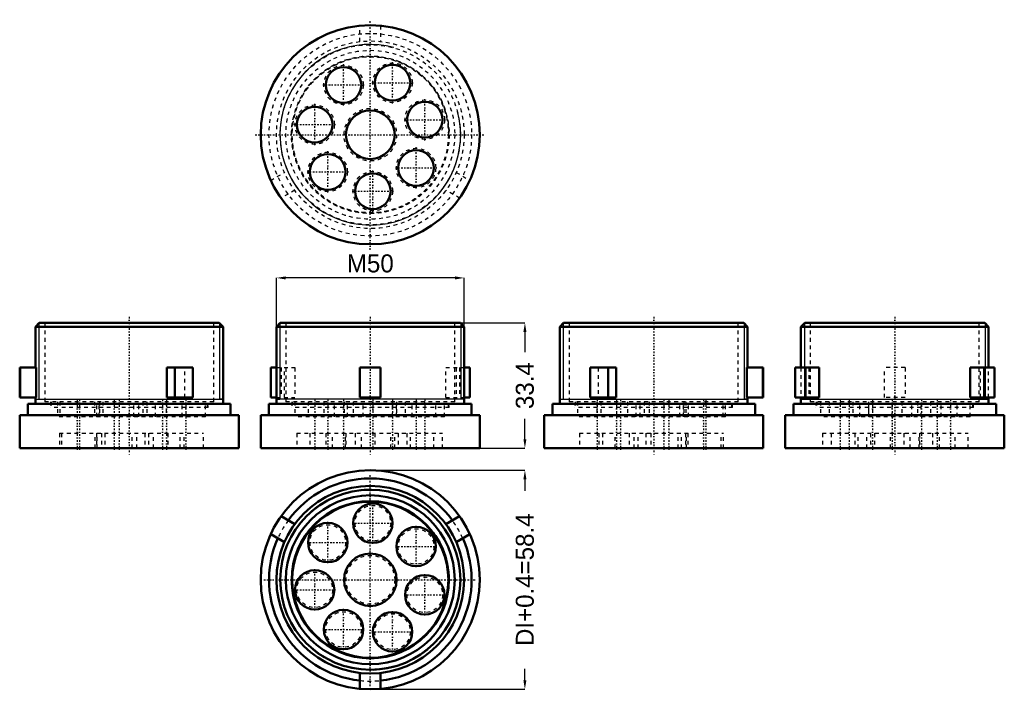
# Model space of a CAD drawing. Header units: millimetres. Extents: x 0 to 262, y 0 to 178.
import ezdxf

# ---------------------------------------------------------------- set-up
doc = ezdxf.new("R2010")
doc.units = ezdxf.units.MM
doc.linetypes.add('Center', pattern=[1.5, 0.45, -0.5, 0.05, -0.5])
doc.linetypes.add('Dashed', pattern=[2, 1, -1])
for name, color, linetype, lineweight in [('AM_0', 7, 'Continuous', 50), ('AM_5', 3, 'Continuous', 25), ('AM_7', 7, 'Center', 25), ('AM_9', 6, 'Dashed', 25)]:
    doc.layers.add(name, color=color, linetype=linetype, lineweight=lineweight)
doc.dimstyles.new('ISO-25', dxfattribs={"dimtxt": 2.5, "dimasz": 2.5, "dimexe": 1.25, "dimexo": 0.625, "dimtad": 1, "dimtxsty": 'Standard', "dimcen": 2.5, "dimadec": 0, "dimazin": 0, "dimtfac": 1, "dimtmove": 0, "dimatfit": 3, "dimfxl": 1, "dimarcsym": 0})

# ---------------------------------------------------------------- blocks, each defined once
blk = doc.blocks.new('1_CEPR5008_0__0_in_CEPR5008_0__1300')
at = {"layer": 'AM_0'}
for p, q in [((73.29575233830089, 44.00571546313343), (69.63945627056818, 46.11667898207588)), ((117.2405486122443, 46.11667898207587), (113.5842525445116, 44.00571546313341)), ((66.88945627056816, 41.35353926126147), (70.54575233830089, 39.24257574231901)), ((116.3342525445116, 39.242575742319), (119.9905486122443, 41.35353926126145)), ((90.69000244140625, 4.351711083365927), (90.69000244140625, 0.1297840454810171)), ((96.19000244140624, 0.1297840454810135), (96.19000244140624, 4.351711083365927))]:
    blk.add_line(p, q, dxfattribs=at)
for centre, radius in [((93.44000244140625, 29.20000076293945), 29.20000000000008), ((93.44000244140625, 29.20000076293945), 25.00000000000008), ((93.44000244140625, 29.20000076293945), 24.00000000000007), ((93.44000244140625, 29.20000076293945), 22.50000000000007), ((93.44000244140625, 29.20000076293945), 20.95000000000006), ((93.44000244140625, 29.20000076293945), 20.85307956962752), ((93.44000244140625, 29.20000076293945), 20.80000000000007), ((94.1150801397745, 44.25186972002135), 5.250000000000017), ((82.09280733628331, 39.11239967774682), 5.250000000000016), ((105.6289977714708, 38.05679938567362), 5.250000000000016), ((93.44000244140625, 29.20000076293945), 7.000000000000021), ((78.6153366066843, 26.50857513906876), 5.250000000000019), ((107.9635110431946, 25.18974056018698), 5.250000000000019), ((86.3013150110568, 15.93148046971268), 5.250000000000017), ((99.36295414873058, 15.34600740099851), 5.25000000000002)]:
    blk.add_circle(centre, radius, dxfattribs=at)
for centre, radius, start, end in [((93.44000244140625, 29.20000076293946), 27, 35.84581833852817, 144.1541816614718), ((93.44000244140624, 29.20000076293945), 26.99999999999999, 155.8458183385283, 264.1541816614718), ((93.44000244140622, 29.20000076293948), 27.00000000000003, 275.8458183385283, 24.15418166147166)]:
    blk.add_arc(centre, radius, start, end, dxfattribs=at)
at = {"layer": 'AM_5'}
blk.add_arc((93.44000244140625, 29.20000076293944), 24.08000000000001, 75, 14.99999999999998, dxfattribs=at)
at = {"layer": 'AM_7'}
for p, q in [((93.44000244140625, 0.8500007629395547), (93.44000244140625, 57.55000076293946)), ((94.1150801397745, 38.73936972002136), (94.1150801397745, 49.76436972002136)), ((82.09280733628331, 33.59989967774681), (82.09280733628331, 44.62489967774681)), ((88.6025801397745, 44.25186972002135), (99.6275801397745, 44.25186972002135)), ((105.6289977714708, 32.54429938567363), (105.6289977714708, 43.56929938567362)), ((76.58030733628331, 39.11239967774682), (87.60530733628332, 39.11239967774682)), ((100.1164977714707, 38.05679938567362), (111.1414977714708, 38.05679938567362)), ((78.6153366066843, 20.99607513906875), (78.6153366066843, 32.02107513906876)), ((65.09000244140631, 29.20000076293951), (121.7900024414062, 29.20000076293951)), ((107.9635110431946, 19.67724056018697), (107.9635110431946, 30.70224056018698)), ((73.10283660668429, 26.50857513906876), (84.1278366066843, 26.50857513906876)), ((102.4510110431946, 25.18974056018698), (113.4760110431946, 25.18974056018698)), ((86.3013150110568, 10.41898046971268), (86.3013150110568, 21.44398046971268)), ((99.36295414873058, 9.833507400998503), (99.36295414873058, 20.85850740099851)), ((80.7888150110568, 15.93148046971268), (91.8138150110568, 15.93148046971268)), ((93.85045414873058, 15.34600740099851), (104.8754541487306, 15.34600740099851))]:
    blk.add_line(p, q, dxfattribs=at)
at = {"layer": 'AM_9'}
for centre, radius in [((93.44000244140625, 29.20000076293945), 21.00307956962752), ((94.1150801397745, 44.25186972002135), 4.750000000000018), ((82.09280733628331, 39.11239967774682), 4.750000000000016), ((105.6289977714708, 38.05679938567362), 4.750000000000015), ((93.44000244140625, 29.20000076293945), 6.500000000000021), ((78.6153366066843, 26.50857513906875), 4.750000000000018), ((107.9635110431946, 25.18974056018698), 4.750000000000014), ((86.3013150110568, 15.93148046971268), 4.750000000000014), ((99.36295414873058, 15.34600740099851), 4.750000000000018)]:
    blk.add_circle(centre, radius, dxfattribs=at)
for centre, radius, start, end in [((93.44000244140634, 29.20000076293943), 27.00000000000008, 144.1541816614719, 155.8458183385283), ((93.44000244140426, 29.20000076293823), 27.00000000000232, 24.15418166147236, 35.84581833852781), ((93.44000244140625, 29.20000076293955), 27.0000000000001, 264.1541816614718, 275.8458183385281)]:
    blk.add_arc(centre, radius, start, end, dxfattribs=at)
blk = doc.blocks.new('2_CEPR5008_0__0_in_CEPR5008_0__1300')
at = {"layer": 'AM_0'}
for p, q in [((5.200000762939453, 97.64000186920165), (4.200000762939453, 96.64000186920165)), ((53.20000076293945, 97.64000186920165), (5.200000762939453, 97.64000186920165)), ((54.20000076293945, 96.64000186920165), (53.20000076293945, 97.64000186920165)), ((54.20000076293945, 96.64000186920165), (4.200000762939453, 96.64000186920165)), ((4.200000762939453, 96.64000186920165), (4.200000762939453, 85.74000186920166)), ((54.20000076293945, 76.04000186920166), (54.20000076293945, 96.64000186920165)), ((7.629394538e-07, 85.74000186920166), (7.629394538e-07, 77.74000186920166)), ((7.629394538e-07, 85.74000186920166), (4.351711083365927, 85.74000186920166)), ((0.1297840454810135, 85.74000186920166), (0.1297840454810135, 77.74000186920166)), ((4.351711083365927, 77.74000186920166), (4.351711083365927, 85.74000186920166)), ((39.242575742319, 85.74000186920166), (46.11667898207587, 85.74000186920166)), ((39.242575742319, 85.74000186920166), (39.242575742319, 77.74000186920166)), ((41.35353926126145, 85.74000186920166), (41.35353926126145, 77.74000186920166)), ((46.11667898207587, 85.74000186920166), (46.11667898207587, 77.74000186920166)), ((7.629394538e-07, 77.74000186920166), (4.351711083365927, 77.74000186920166)), ((4.200000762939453, 77.74000186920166), (4.200000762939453, 76.04000186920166)), ((39.242575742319, 77.74000186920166), (46.11667898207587, 77.74000186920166)), ((56.20000076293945, 76.04000186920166), (2.200000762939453, 76.04000186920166)), ((2.200000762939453, 76.04000186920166), (2.200000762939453, 73.04000186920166)), ((56.20000076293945, 73.04000186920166), (56.20000076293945, 76.04000186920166)), ((58.40000076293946, 73.04000186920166), (7.629394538e-07, 73.04000186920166)), ((7.629394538e-07, 73.04000186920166), (7.629394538e-07, 64.24000186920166)), ((58.40000076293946, 64.24000186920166), (58.40000076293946, 73.04000186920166)), ((58.40000076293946, 64.24000186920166), (7.629394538e-07, 64.24000186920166))]:
    blk.add_line(p, q, dxfattribs=at)
at = {"layer": 'AM_5'}
for p, q in [((5.120000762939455, 97.56000186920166), (5.120000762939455, 77.31000186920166)), ((53.28000076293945, 97.56000186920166), (53.28000076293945, 77.31000186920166)), ((4.200000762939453, 77.31000186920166), (5.120000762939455, 77.31000186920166)), ((4.200000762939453, 77.31000186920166), (54.20000076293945, 77.31000186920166)), ((54.20000076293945, 77.31000186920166), (53.28000076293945, 77.31000186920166))]:
    blk.add_line(p, q, dxfattribs=at)
at = {"layer": 'AM_7'}
for p, q in [((29.20000076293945, 99.31000186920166), (29.20000076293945, 62.57000186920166)), ((15.34600740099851, 77.26000186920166), (15.34600740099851, 63.62000186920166)), ((15.93148046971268, 77.26000186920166), (15.93148046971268, 63.62000186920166)), ((25.18974056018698, 77.26000186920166), (25.18974056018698, 63.62000186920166)), ((26.50857513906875, 77.26000186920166), (26.50857513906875, 63.62000186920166)), ((38.05679938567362, 77.26000186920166), (38.05679938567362, 63.62000186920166)), ((39.11239967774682, 77.26000186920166), (39.11239967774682, 63.62000186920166)), ((44.25186972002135, 77.26000186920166), (44.25186972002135, 63.62000186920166))]:
    blk.add_line(p, q, dxfattribs=at)
at = {"layer": 'AM_9'}
for p, q in [((6.700000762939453, 97.64000186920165), (6.700000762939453, 76.64000186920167)), ((51.70000076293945, 76.64000186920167), (51.70000076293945, 97.64000186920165)), ((44.00571546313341, 77.74000186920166), (44.00571546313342, 85.74000186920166)), ((51.70000076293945, 76.64000186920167), (6.700000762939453, 76.64000186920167)), ((8.250000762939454, 76.64000186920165), (8.196921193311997, 75.12000186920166)), ((8.400000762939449, 76.64000186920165), (8.346921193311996, 75.12000186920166)), ((10.0960074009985, 76.64000186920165), (10.0960074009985, 72.64000186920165)), ((10.68148046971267, 76.64000186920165), (10.68148046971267, 72.64000186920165)), ((19.93974056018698, 76.64000186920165), (19.93974056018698, 72.64000186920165)), ((20.59600740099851, 72.64000186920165), (20.59600740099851, 76.64000186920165)), ((21.18148046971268, 72.64000186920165), (21.18148046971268, 76.64000186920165)), ((21.25857513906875, 76.64000186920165), (21.25857513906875, 72.64000186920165)), ((22.20000076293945, 76.64000186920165), (22.20000076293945, 72.64000186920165)), ((30.43974056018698, 72.64000186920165), (30.43974056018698, 76.64000186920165)), ((31.75857513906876, 72.64000186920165), (31.75857513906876, 76.64000186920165)), ((32.80679938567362, 76.64000186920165), (32.80679938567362, 72.64000186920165)), ((33.86239967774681, 76.64000186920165), (33.86239967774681, 72.64000186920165)), ((36.20000076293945, 72.64000186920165), (36.20000076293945, 76.64000186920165)), ((39.00186972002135, 76.64000186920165), (39.00186972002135, 72.64000186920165)), ((43.30679938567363, 72.64000186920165), (43.30679938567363, 76.64000186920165)), ((44.36239967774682, 72.64000186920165), (44.36239967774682, 76.64000186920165)), ((49.50186972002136, 72.64000186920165), (49.50186972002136, 76.64000186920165)), ((50.05308033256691, 75.12000186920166), (50.00000076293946, 76.64000186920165)), ((50.20308033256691, 75.12000186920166), (50.15000076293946, 76.64000186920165)), ((50.20308033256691, 75.12000186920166), (8.196921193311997, 75.12000186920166)), ((49.50186972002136, 72.64000186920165), (10.0960074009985, 72.64000186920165)), ((10.59600740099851, 68.24000186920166), (49.00186972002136, 68.24000186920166)), ((10.59600740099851, 68.24000186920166), (10.59600740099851, 64.24000186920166)), ((11.18148046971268, 68.24000186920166), (11.18148046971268, 64.24000186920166)), ((20.09600740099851, 64.24000186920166), (20.09600740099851, 68.24000186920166)), ((20.43974056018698, 68.24000186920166), (20.43974056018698, 64.24000186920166)), ((20.68148046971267, 64.24000186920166), (20.68148046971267, 68.24000186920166)), ((21.75857513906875, 68.24000186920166), (21.75857513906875, 64.24000186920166)), ((22.70000076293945, 68.24000186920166), (22.70000076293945, 64.24000186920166)), ((29.93974056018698, 64.24000186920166), (29.93974056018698, 68.24000186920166)), ((31.25857513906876, 64.24000186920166), (31.25857513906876, 68.24000186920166)), ((33.30679938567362, 68.24000186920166), (33.30679938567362, 64.24000186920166)), ((34.36239967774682, 68.24000186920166), (34.36239967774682, 64.24000186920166)), ((35.70000076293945, 64.24000186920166), (35.70000076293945, 68.24000186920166)), ((39.50186972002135, 68.24000186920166), (39.50186972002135, 64.24000186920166)), ((42.80679938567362, 64.24000186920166), (42.80679938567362, 68.24000186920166)), ((43.86239967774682, 64.24000186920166), (43.86239967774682, 68.24000186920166)), ((49.00186972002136, 64.24000186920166), (49.00186972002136, 68.24000186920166))]:
    blk.add_line(p, q, dxfattribs=at)
blk = doc.blocks.new('3_CEPR5008_0__0_in_CEPR5008_0__1300')
at = {"layer": 'AM_0'}
for p, q in [((69.44000244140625, 97.64000186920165), (68.44000244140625, 96.64000186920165)), ((117.4400024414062, 97.64000186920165), (69.44000244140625, 97.64000186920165)), ((118.4400024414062, 96.64000186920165), (117.4400024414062, 97.64000186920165)), ((68.44000244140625, 96.64000186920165), (68.44000244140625, 76.04000186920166)), ((118.4400024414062, 96.64000186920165), (68.44000244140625, 96.64000186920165)), ((118.4400024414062, 76.04000186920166), (118.4400024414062, 96.64000186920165)), ((66.88945627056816, 85.74000186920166), (68.44000244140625, 85.74000186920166)), ((66.88945627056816, 85.74000186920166), (66.88945627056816, 77.74000186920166)), ((90.69000244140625, 85.74000186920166), (96.19000244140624, 85.74000186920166)), ((90.69000244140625, 85.74000186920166), (90.69000244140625, 77.74000186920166)), ((96.19000244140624, 85.74000186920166), (96.19000244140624, 77.74000186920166)), ((118.4400024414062, 85.74000186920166), (119.9905486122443, 85.74000186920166)), ((119.9905486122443, 85.74000186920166), (119.9905486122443, 77.74000186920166)), ((66.88945627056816, 77.74000186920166), (68.44000244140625, 77.74000186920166)), ((90.69000244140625, 77.74000186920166), (96.19000244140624, 77.74000186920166)), ((118.4400024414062, 77.74000186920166), (119.9905486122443, 77.74000186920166)), ((66.44000244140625, 76.04000186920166), (66.44000244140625, 73.04000186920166)), ((120.4400024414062, 76.04000186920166), (66.44000244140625, 76.04000186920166)), ((120.4400024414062, 73.04000186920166), (120.4400024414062, 76.04000186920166)), ((64.24000244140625, 73.04000186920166), (64.24000244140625, 64.24000186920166)), ((122.6400024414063, 73.04000186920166), (64.24000244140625, 73.04000186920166)), ((122.6400024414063, 64.24000186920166), (122.6400024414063, 73.04000186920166)), ((122.6400024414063, 64.24000186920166), (64.24000244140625, 64.24000186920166))]:
    blk.add_line(p, q, dxfattribs=at)
at = {"layer": 'AM_5'}
for p, q in [((69.36000244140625, 97.56000186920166), (69.36000244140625, 77.31000186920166)), ((117.5200024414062, 97.56000186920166), (117.5200024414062, 77.31000186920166)), ((118.4400024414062, 77.31000186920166), (68.44000244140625, 77.31000186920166)), ((68.44000244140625, 77.31000186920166), (69.36000244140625, 77.31000186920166)), ((118.4400024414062, 77.31000186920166), (117.5200024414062, 77.31000186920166))]:
    blk.add_line(p, q, dxfattribs=at)
at = {"layer": 'AM_7'}
for p, q in [((93.44000244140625, 99.31000186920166), (93.44000244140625, 62.57000186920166)), ((78.6153366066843, 77.26000186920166), (78.6153366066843, 63.62000186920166)), ((82.09280733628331, 77.26000186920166), (82.09280733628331, 63.62000186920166)), ((86.3013150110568, 77.26000186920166), (86.3013150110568, 63.62000186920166)), ((94.1150801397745, 77.26000186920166), (94.1150801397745, 63.62000186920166)), ((99.36295414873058, 77.26000186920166), (99.36295414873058, 63.62000186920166)), ((105.6289977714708, 77.26000186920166), (105.6289977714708, 63.62000186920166)), ((107.9635110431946, 77.26000186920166), (107.9635110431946, 63.62000186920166))]:
    blk.add_line(p, q, dxfattribs=at)
at = {"layer": 'AM_9'}
for p, q in [((70.94000244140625, 97.64000186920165), (70.94000244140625, 76.64000186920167)), ((115.9400024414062, 76.64000186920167), (115.9400024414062, 97.64000186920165)), ((68.44000244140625, 85.74000186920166), (73.29575233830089, 85.74000186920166)), ((69.63945627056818, 85.74000186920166), (69.63945627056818, 77.74000186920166)), ((70.54575233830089, 77.74000186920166), (70.54575233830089, 85.74000186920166)), ((73.29575233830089, 85.74000186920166), (73.29575233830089, 77.74000186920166)), ((113.5842525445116, 85.74000186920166), (118.4400024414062, 85.74000186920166)), ((113.5842525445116, 77.74000186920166), (113.5842525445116, 85.74000186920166)), ((116.3342525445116, 85.74000186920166), (116.3342525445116, 77.74000186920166)), ((117.2405486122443, 85.74000186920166), (117.2405486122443, 77.74000186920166)), ((68.44000244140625, 77.74000186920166), (73.29575233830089, 77.74000186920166)), ((115.9400024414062, 76.64000186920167), (70.94000244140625, 76.64000186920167)), ((72.49000244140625, 76.64000186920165), (72.43692287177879, 75.12000186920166)), ((72.64000244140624, 76.64000186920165), (72.5869228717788, 75.12000186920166)), ((73.3653366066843, 76.64000186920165), (73.3653366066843, 72.64000186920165)), ((76.84280733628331, 76.64000186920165), (76.84280733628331, 72.64000186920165)), ((81.0513150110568, 76.64000186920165), (81.0513150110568, 72.64000186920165)), ((83.86533660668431, 72.64000186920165), (83.86533660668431, 76.64000186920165)), ((86.44000244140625, 76.64000186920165), (86.44000244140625, 72.64000186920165)), ((87.34280733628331, 72.64000186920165), (87.34280733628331, 76.64000186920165)), ((88.86508013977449, 76.64000186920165), (88.86508013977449, 72.64000186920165)), ((91.5513150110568, 72.64000186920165), (91.5513150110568, 76.64000186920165)), ((94.11295414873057, 76.64000186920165), (94.11295414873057, 72.64000186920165)), ((99.3650801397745, 72.64000186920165), (99.3650801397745, 76.64000186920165)), ((100.3789977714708, 76.64000186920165), (100.3789977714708, 72.64000186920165)), ((100.4400024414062, 72.64000186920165), (100.4400024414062, 76.64000186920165)), ((102.7135110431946, 76.64000186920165), (102.7135110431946, 72.64000186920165)), ((104.6129541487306, 72.64000186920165), (104.6129541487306, 76.64000186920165)), ((110.8789977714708, 72.64000186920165), (110.8789977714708, 76.64000186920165)), ((113.2135110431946, 72.64000186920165), (113.2135110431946, 76.64000186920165)), ((113.5842525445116, 77.74000186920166), (118.4400024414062, 77.74000186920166)), ((114.2930820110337, 75.12000186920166), (114.2400024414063, 76.64000186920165)), ((114.4430820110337, 75.12000186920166), (114.3900024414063, 76.64000186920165)), ((114.4430820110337, 75.12000186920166), (72.43692287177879, 75.12000186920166)), ((113.2135110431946, 72.64000186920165), (73.3653366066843, 72.64000186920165)), ((73.8653366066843, 68.24000186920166), (73.8653366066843, 64.24000186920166)), ((73.8653366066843, 68.24000186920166), (112.7135110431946, 68.24000186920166)), ((77.34280733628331, 68.24000186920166), (77.34280733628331, 64.24000186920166)), ((81.5513150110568, 68.24000186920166), (81.5513150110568, 64.24000186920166)), ((83.36533660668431, 64.24000186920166), (83.36533660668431, 68.24000186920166)), ((86.84280733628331, 64.24000186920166), (86.84280733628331, 68.24000186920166)), ((86.94000244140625, 68.24000186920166), (86.94000244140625, 64.24000186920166)), ((89.36508013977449, 68.24000186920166), (89.36508013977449, 64.24000186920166)), ((91.0513150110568, 64.24000186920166), (91.0513150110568, 68.24000186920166)), ((94.61295414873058, 68.24000186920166), (94.61295414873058, 64.24000186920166)), ((98.8650801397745, 64.24000186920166), (98.8650801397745, 68.24000186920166)), ((99.94000244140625, 64.24000186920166), (99.94000244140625, 68.24000186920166)), ((100.8789977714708, 68.24000186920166), (100.8789977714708, 64.24000186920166)), ((103.2135110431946, 68.24000186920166), (103.2135110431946, 64.24000186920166)), ((104.1129541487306, 64.24000186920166), (104.1129541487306, 68.24000186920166)), ((110.3789977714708, 64.24000186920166), (110.3789977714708, 68.24000186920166)), ((112.7135110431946, 64.24000186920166), (112.7135110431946, 68.24000186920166))]:
    blk.add_line(p, q, dxfattribs=at)
blk = doc.blocks.new('4_CEPR5008_0__0_in_CEPR5008_0__1300')
at = {"layer": 'AM_0'}
for p, q in [((144.960004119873, 97.64000186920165), (143.960004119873, 96.64000186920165)), ((192.960004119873, 97.64000186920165), (144.960004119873, 97.64000186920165)), ((193.960004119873, 96.64000186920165), (192.960004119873, 97.64000186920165)), ((143.960004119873, 96.64000186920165), (143.960004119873, 76.04000186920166)), ((193.960004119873, 96.64000186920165), (143.960004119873, 96.64000186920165)), ((193.960004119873, 85.74000186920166), (193.960004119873, 96.64000186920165)), ((152.0433259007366, 85.74000186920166), (158.9174291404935, 85.74000186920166)), ((152.0433259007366, 85.74000186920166), (152.0433259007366, 77.74000186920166)), ((156.806465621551, 85.74000186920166), (156.806465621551, 77.74000186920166)), ((158.9174291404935, 77.74000186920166), (158.9174291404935, 85.74000186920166)), ((193.8082937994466, 85.74000186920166), (198.160004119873, 85.74000186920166)), ((193.8082937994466, 85.74000186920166), (193.8082937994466, 77.74000186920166)), ((198.0302208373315, 85.74000186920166), (198.0302208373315, 77.74000186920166)), ((198.160004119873, 77.74000186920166), (198.160004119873, 85.74000186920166)), ((152.0433259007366, 77.74000186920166), (158.9174291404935, 77.74000186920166)), ((193.8082937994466, 77.74000186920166), (198.160004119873, 77.74000186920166)), ((193.960004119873, 76.04000186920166), (193.960004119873, 77.74000186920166)), ((141.960004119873, 76.04000186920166), (141.960004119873, 73.04000186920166)), ((195.960004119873, 76.04000186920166), (141.960004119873, 76.04000186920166)), ((195.960004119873, 73.04000186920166), (195.960004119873, 76.04000186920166)), ((139.7600041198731, 73.04000186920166), (139.7600041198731, 64.24000186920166)), ((198.160004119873, 73.04000186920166), (139.7600041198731, 73.04000186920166)), ((198.160004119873, 64.24000186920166), (198.160004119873, 73.04000186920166)), ((198.160004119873, 64.24000186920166), (139.7600041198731, 64.24000186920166))]:
    blk.add_line(p, q, dxfattribs=at)
at = {"layer": 'AM_5'}
for p, q in [((144.880004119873, 97.56000186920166), (144.880004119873, 77.31000186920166)), ((193.0400041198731, 97.56000186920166), (193.0400041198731, 77.31000186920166)), ((143.960004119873, 77.31000186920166), (144.880004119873, 77.31000186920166)), ((143.960004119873, 77.31000186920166), (193.960004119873, 77.31000186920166)), ((193.960004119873, 77.31000186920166), (193.0400041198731, 77.31000186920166))]:
    blk.add_line(p, q, dxfattribs=at)
at = {"layer": 'AM_7'}
for p, q in [((168.960004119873, 99.31000186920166), (168.960004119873, 62.57000186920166)), ((153.9081351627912, 77.26000186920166), (153.9081351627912, 63.62000186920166)), ((159.0476052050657, 77.26000186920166), (159.0476052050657, 63.62000186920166)), ((160.1032054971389, 77.26000186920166), (160.1032054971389, 63.62000186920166)), ((171.6514297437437, 77.26000186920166), (171.6514297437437, 63.62000186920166)), ((172.9702643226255, 77.26000186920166), (172.9702643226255, 63.62000186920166)), ((182.2285244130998, 77.26000186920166), (182.2285244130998, 63.62000186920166)), ((182.813997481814, 77.26000186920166), (182.813997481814, 63.62000186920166))]:
    blk.add_line(p, q, dxfattribs=at)
at = {"layer": 'AM_9'}
for p, q in [((146.460004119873, 97.64000186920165), (146.460004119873, 76.64000186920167)), ((191.460004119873, 76.64000186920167), (191.460004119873, 97.64000186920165)), ((154.1542894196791, 85.74000186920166), (154.1542894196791, 77.74000186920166)), ((191.460004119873, 76.64000186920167), (146.460004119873, 76.64000186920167)), ((148.0100041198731, 76.64000186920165), (147.9569245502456, 75.12000186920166)), ((148.160004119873, 76.64000186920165), (148.1069245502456, 75.12000186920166)), ((148.6581351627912, 76.64000186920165), (148.6581351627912, 72.64000186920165)), ((153.7976052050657, 76.64000186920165), (153.7976052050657, 72.64000186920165)), ((154.8532054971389, 76.64000186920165), (154.8532054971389, 72.64000186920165)), ((159.1581351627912, 72.64000186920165), (159.1581351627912, 76.64000186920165)), ((161.960004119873, 76.64000186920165), (161.960004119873, 72.64000186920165)), ((164.2976052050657, 72.64000186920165), (164.2976052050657, 76.64000186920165)), ((165.3532054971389, 72.64000186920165), (165.3532054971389, 76.64000186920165)), ((166.4014297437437, 76.64000186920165), (166.4014297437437, 72.64000186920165)), ((167.7202643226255, 76.64000186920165), (167.7202643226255, 72.64000186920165)), ((175.960004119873, 72.64000186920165), (175.960004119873, 76.64000186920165)), ((176.9014297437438, 72.64000186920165), (176.9014297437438, 76.64000186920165)), ((176.9785244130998, 76.64000186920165), (176.9785244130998, 72.64000186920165)), ((177.563997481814, 76.64000186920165), (177.563997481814, 72.64000186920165)), ((178.2202643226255, 72.64000186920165), (178.2202643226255, 76.64000186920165)), ((187.4785244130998, 72.64000186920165), (187.4785244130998, 76.64000186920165)), ((188.063997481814, 72.64000186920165), (188.063997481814, 76.64000186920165)), ((189.8130836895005, 75.12000186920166), (189.7600041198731, 76.64000186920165)), ((189.9630836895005, 75.12000186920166), (189.910004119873, 76.64000186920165)), ((189.9630836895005, 75.12000186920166), (147.9569245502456, 75.12000186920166)), ((188.063997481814, 72.64000186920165), (148.6581351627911, 72.64000186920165)), ((149.1581351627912, 68.24000186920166), (187.563997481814, 68.24000186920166)), ((149.1581351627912, 68.24000186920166), (149.1581351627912, 64.24000186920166)), ((154.2976052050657, 68.24000186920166), (154.2976052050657, 64.24000186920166)), ((155.3532054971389, 68.24000186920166), (155.3532054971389, 64.24000186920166)), ((158.6581351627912, 64.24000186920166), (158.6581351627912, 68.24000186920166)), ((162.460004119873, 68.24000186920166), (162.460004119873, 64.24000186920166)), ((163.7976052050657, 64.24000186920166), (163.7976052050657, 68.24000186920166)), ((164.8532054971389, 64.24000186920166), (164.8532054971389, 68.24000186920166)), ((166.9014297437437, 68.24000186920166), (166.9014297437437, 64.24000186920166)), ((168.2202643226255, 68.24000186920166), (168.2202643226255, 64.24000186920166)), ((175.460004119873, 64.24000186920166), (175.460004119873, 68.24000186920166)), ((176.4014297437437, 64.24000186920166), (176.4014297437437, 68.24000186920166)), ((177.4785244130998, 68.24000186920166), (177.4785244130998, 64.24000186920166)), ((177.7202643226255, 64.24000186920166), (177.7202643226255, 68.24000186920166)), ((178.063997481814, 68.24000186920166), (178.063997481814, 64.24000186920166)), ((186.9785244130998, 64.24000186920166), (186.9785244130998, 68.24000186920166)), ((187.563997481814, 64.24000186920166), (187.563997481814, 68.24000186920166))]:
    blk.add_line(p, q, dxfattribs=at)
blk = doc.blocks.new('5_CEPR5008_0__0_in_CEPR5008_0__1300')
at = {"layer": 'AM_0'}
for p, q in [((209.2000057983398, 97.64000186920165), (208.2000057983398, 96.64000186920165)), ((257.2000057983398, 97.64000186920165), (209.2000057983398, 97.64000186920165)), ((258.2000057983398, 96.64000186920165), (257.2000057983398, 97.64000186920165)), ((208.2000057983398, 96.64000186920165), (208.2000057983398, 85.74000186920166)), ((258.2000057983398, 96.64000186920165), (208.2000057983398, 96.64000186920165)), ((258.2000057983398, 85.74000186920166), (258.2000057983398, 96.64000186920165)), ((206.6494596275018, 85.74000186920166), (213.0557556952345, 85.74000186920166)), ((206.6494596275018, 85.74000186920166), (206.6494596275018, 77.74000186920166)), ((209.3994596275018, 85.74000186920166), (209.3994596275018, 77.74000186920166)), ((213.0557556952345, 77.74000186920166), (213.0557556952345, 85.74000186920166)), ((253.3442559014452, 85.74000186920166), (259.7505519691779, 85.74000186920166)), ((253.3442559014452, 85.74000186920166), (253.3442559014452, 77.74000186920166)), ((257.0005519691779, 85.74000186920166), (257.0005519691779, 77.74000186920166)), ((259.7505519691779, 85.74000186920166), (259.7505519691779, 77.74000186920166)), ((206.6494596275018, 77.74000186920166), (213.0557556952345, 77.74000186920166)), ((208.2000057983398, 77.74000186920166), (208.2000057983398, 76.04000186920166)), ((253.3442559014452, 77.74000186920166), (259.7505519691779, 77.74000186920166)), ((258.2000057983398, 76.04000186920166), (258.2000057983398, 77.74000186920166)), ((260.2000057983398, 76.04000186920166), (206.2000057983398, 76.04000186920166)), ((206.2000057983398, 76.04000186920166), (206.2000057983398, 73.04000186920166)), ((260.2000057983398, 73.04000186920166), (260.2000057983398, 76.04000186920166)), ((262.4000057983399, 73.04000186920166), (204.0000057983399, 73.04000186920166)), ((204.0000057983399, 73.04000186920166), (204.0000057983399, 64.24000186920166)), ((262.4000057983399, 64.24000186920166), (262.4000057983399, 73.04000186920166)), ((262.4000057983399, 64.24000186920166), (204.0000057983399, 64.24000186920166))]:
    blk.add_line(p, q, dxfattribs=at)
at = {"layer": 'AM_5'}
for p, q in [((209.1200057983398, 97.56000186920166), (209.1200057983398, 77.31000186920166)), ((257.2800057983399, 97.56000186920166), (257.2800057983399, 77.31000186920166)), ((208.2000057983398, 77.31000186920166), (209.1200057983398, 77.31000186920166)), ((208.2000057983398, 77.31000186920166), (258.2000057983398, 77.31000186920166)), ((258.2000057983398, 77.31000186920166), (257.2800057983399, 77.31000186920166))]:
    blk.add_line(p, q, dxfattribs=at)
at = {"layer": 'AM_7'}
for p, q in [((233.2000057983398, 99.31000186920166), (233.2000057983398, 62.57000186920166)), ((218.6764971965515, 77.26000186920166), (218.6764971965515, 63.62000186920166)), ((221.0110104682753, 77.26000186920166), (221.0110104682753, 63.62000186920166)), ((227.2770540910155, 77.26000186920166), (227.2770540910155, 63.62000186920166)), ((232.5249280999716, 77.26000186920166), (232.5249280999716, 63.62000186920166)), ((240.3386932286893, 77.26000186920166), (240.3386932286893, 63.62000186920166)), ((244.5472009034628, 77.26000186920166), (244.5472009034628, 63.62000186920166)), ((248.0246716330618, 77.26000186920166), (248.0246716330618, 63.62000186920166))]:
    blk.add_line(p, q, dxfattribs=at)
at = {"layer": 'AM_9'}
for p, q in [((210.7000057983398, 97.64000186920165), (210.7000057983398, 76.64000186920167)), ((255.7000057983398, 76.64000186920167), (255.7000057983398, 97.64000186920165)), ((208.2000057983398, 85.74000186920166), (208.2000057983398, 77.74000186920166)), ((210.3057556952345, 85.74000186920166), (210.3057556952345, 77.74000186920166)), ((235.9500057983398, 85.74000186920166), (230.4500057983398, 85.74000186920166)), ((230.4500057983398, 77.74000186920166), (230.4500057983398, 85.74000186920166)), ((235.9500057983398, 85.74000186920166), (235.9500057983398, 77.74000186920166)), ((256.0942559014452, 77.74000186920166), (256.0942559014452, 85.74000186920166)), ((258.2000057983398, 77.74000186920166), (258.2000057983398, 85.74000186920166)), ((255.7000057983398, 76.64000186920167), (210.7000057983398, 76.64000186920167)), ((212.2500057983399, 76.64000186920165), (212.1969262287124, 75.12000186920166)), ((212.4000057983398, 76.64000186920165), (212.3469262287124, 75.12000186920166)), ((213.4264971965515, 76.64000186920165), (213.4264971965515, 72.64000186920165)), ((215.7610104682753, 76.64000186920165), (215.7610104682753, 72.64000186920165)), ((222.0270540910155, 76.64000186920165), (222.0270540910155, 72.64000186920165)), ((223.9264971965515, 72.64000186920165), (223.9264971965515, 76.64000186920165)), ((226.2000057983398, 76.64000186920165), (226.2000057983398, 72.64000186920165)), ((226.2610104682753, 72.64000186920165), (226.2610104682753, 76.64000186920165)), ((227.2749280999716, 76.64000186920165), (227.2749280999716, 72.64000186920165)), ((235.9500057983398, 77.74000186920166), (230.4500057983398, 77.74000186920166)), ((232.5270540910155, 72.64000186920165), (232.5270540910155, 76.64000186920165)), ((235.0886932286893, 76.64000186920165), (235.0886932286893, 72.64000186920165)), ((237.7749280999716, 72.64000186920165), (237.7749280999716, 76.64000186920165)), ((239.2972009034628, 76.64000186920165), (239.2972009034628, 72.64000186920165)), ((240.2000057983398, 72.64000186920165), (240.2000057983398, 76.64000186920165)), ((242.7746716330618, 76.64000186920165), (242.7746716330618, 72.64000186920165)), ((245.5886932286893, 72.64000186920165), (245.5886932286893, 76.64000186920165)), ((249.7972009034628, 72.64000186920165), (249.7972009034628, 76.64000186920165)), ((253.2746716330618, 72.64000186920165), (253.2746716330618, 76.64000186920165)), ((254.0530853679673, 75.12000186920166), (254.0000057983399, 76.64000186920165)), ((254.2030853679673, 75.12000186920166), (254.1500057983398, 76.64000186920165)), ((254.2030853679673, 75.12000186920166), (212.1969262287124, 75.12000186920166)), ((253.2746716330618, 72.64000186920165), (213.4264971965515, 72.64000186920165)), ((213.9264971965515, 68.24000186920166), (213.9264971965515, 64.24000186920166)), ((213.9264971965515, 68.24000186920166), (252.7746716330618, 68.24000186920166)), ((216.2610104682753, 68.24000186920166), (216.2610104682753, 64.24000186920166)), ((222.5270540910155, 68.24000186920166), (222.5270540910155, 64.24000186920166)), ((223.4264971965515, 64.24000186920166), (223.4264971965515, 68.24000186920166)), ((225.7610104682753, 64.24000186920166), (225.7610104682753, 68.24000186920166)), ((226.7000057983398, 68.24000186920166), (226.7000057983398, 64.24000186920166)), ((227.7749280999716, 68.24000186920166), (227.7749280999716, 64.24000186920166)), ((232.0270540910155, 64.24000186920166), (232.0270540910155, 68.24000186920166)), ((235.5886932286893, 68.24000186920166), (235.5886932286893, 64.24000186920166)), ((237.2749280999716, 64.24000186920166), (237.2749280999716, 68.24000186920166)), ((239.7000057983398, 64.24000186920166), (239.7000057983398, 68.24000186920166)), ((239.7972009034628, 68.24000186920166), (239.7972009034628, 64.24000186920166)), ((243.2746716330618, 68.24000186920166), (243.2746716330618, 64.24000186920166)), ((245.0886932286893, 64.24000186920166), (245.0886932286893, 68.24000186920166)), ((249.2972009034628, 64.24000186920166), (249.2972009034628, 68.24000186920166)), ((252.7746716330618, 64.24000186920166), (252.7746716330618, 68.24000186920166))]:
    blk.add_line(p, q, dxfattribs=at)
blk = doc.blocks.new('6_CEPR5008_0__0_in_CEPR5008_0__1300')
at = {"layer": 'AM_0'}
for centre, radius in [((93.44000244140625, 147.8000031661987), 29.20000000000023), ((86.3013150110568, 161.0685234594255), 4.750000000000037), ((99.36295414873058, 161.6539965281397), 4.750000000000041), ((78.6153366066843, 150.4914287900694), 4.750000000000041), ((107.9635110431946, 151.8102633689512), 4.750000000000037), ((93.44000244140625, 147.8000031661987), 6.500000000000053), ((82.09280733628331, 137.8876042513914), 4.750000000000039), ((105.6289977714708, 138.9432045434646), 4.750000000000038), ((94.1150801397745, 132.7481342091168), 4.750000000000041)]:
    blk.add_circle(centre, radius, dxfattribs=at)
at = {"layer": 'AM_5'}
blk.add_arc((93.44000244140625, 147.8000031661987), 24.08000000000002, 75.00000000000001, 14.99999999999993, dxfattribs=at)
at = {"layer": 'AM_7'}
for p, q in [((93.44000244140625, 117.1400031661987), (93.44000244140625, 178.4600031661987)), ((86.3013150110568, 155.5560234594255), (86.3013150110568, 166.5810234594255)), ((99.36295414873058, 156.1414965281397), (99.36295414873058, 167.1664965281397)), ((80.78881501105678, 161.0685234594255), (91.81381501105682, 161.0685234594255)), ((93.85045414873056, 161.6539965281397), (104.8754541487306, 161.6539965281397)), ((78.6153366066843, 144.9789287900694), (78.6153366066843, 156.0039287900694)), ((107.9635110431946, 146.2977633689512), (107.9635110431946, 157.3227633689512)), ((73.10283660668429, 150.4914287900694), (84.12783660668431, 150.4914287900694)), ((102.4510110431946, 151.8102633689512), (113.4760110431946, 151.8102633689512)), ((62.78000244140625, 147.8000031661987), (124.1000024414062, 147.8000031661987)), ((105.6289977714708, 133.4307045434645), (105.6289977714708, 144.4557045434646)), ((82.09280733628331, 132.3751042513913), (82.09280733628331, 143.4001042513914)), ((76.58030733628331, 137.8876042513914), (87.60530733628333, 137.8876042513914)), ((94.1150801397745, 127.2356342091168), (94.1150801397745, 138.2606342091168)), ((100.1164977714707, 138.9432045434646), (111.1414977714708, 138.9432045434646)), ((88.60258013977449, 132.7481342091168), (99.62758013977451, 132.7481342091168))]:
    blk.add_line(p, q, dxfattribs=at)
at = {"layer": 'AM_9'}
for p, q in [((90.69000244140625, 172.6482928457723), (90.69000244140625, 176.8702198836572)), ((96.19000244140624, 176.8702198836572), (96.19000244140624, 172.6482928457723)), ((66.88945627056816, 135.6464646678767), (70.54575233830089, 137.7574281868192)), ((116.3342525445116, 137.7574281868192), (119.9905486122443, 135.6464646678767)), ((73.29575233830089, 132.9942884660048), (69.63945627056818, 130.8833249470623)), ((117.2405486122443, 130.8833249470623), (113.5842525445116, 132.9942884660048))]:
    blk.add_line(p, q, dxfattribs=at)
for centre, radius in [((93.44000244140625, 147.8000031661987), 27.00000000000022), ((93.44000244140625, 147.8000031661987), 25.0000000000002), ((93.44000244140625, 147.8000031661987), 24.00000000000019), ((93.44000244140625, 147.8000031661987), 22.50000000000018), ((93.44000244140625, 147.8000031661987), 21.00307956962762), ((93.44000244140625, 147.8000031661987), 20.95000000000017), ((93.44000244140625, 147.8000031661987), 20.85307956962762), ((93.44000244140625, 147.8000031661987), 20.80000000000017), ((86.3013150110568, 161.0685234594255), 5.250000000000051), ((99.36295414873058, 161.6539965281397), 5.250000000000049), ((78.6153366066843, 150.4914287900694), 5.250000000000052), ((107.9635110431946, 151.8102633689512), 5.250000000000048), ((93.44000244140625, 147.8000031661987), 7.000000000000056), ((82.09280733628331, 137.8876042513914), 5.25000000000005), ((105.6289977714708, 138.9432045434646), 5.250000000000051), ((94.1150801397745, 132.7481342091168), 5.250000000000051)]:
    blk.add_circle(centre, radius, dxfattribs=at)
blk = doc.blocks.new('*D7')
at = {"layer": 'AM_5', "color": 0, "lineweight": -2}
for p, q in [((93.44000244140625, 58.40000076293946), (134.6400032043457, 58.40000076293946)), ((134.6400032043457, 56.00000076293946), (134.6400032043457, 52.92571504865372)), ((134.6400032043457, 2.40000076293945), (134.6400032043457, 5.474286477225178)), ((93.44000244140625, 7.629394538e-07), (134.6400032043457, 7.629394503e-07))]:
    blk.add_line(p, q, dxfattribs=at)
at = {"layer": 'AM_5', "color": 0}
for points in [[(135.0400032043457, 56.00000076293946), (134.2400032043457, 56.00000076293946), (134.6400032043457, 58.40000076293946)], [(134.2400032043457, 2.40000076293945), (135.0400032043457, 2.40000076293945), (134.6400032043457, 7.629394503e-07)]]:
    blk.add_solid(points, dxfattribs=at)
at = {"layer": 'Defpoints', "color": 0}
for p in [(93.44000244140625, 58.40000076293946), (132.2400032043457, 58.40000076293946), (93.44000244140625, 7.629394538e-07)]:
    blk.add_point(p, dxfattribs=at)
at = {"layer": 'AM_5', "color": 0, "insert": (134.6400032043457, 29.20000076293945), "char_height": 4.8, "attachment_point": 5, "rotation": 90}
blk.add_mtext('DI+0.4=58.4', dxfattribs=at)
blk = doc.blocks.new('*D8')
at = {"layer": 'AM_5', "color": 0, "lineweight": -2}
for p, q in [((68.44000244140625, 96.64000186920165), (68.44000244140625, 109.6400022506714)), ((116.0400024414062, 109.6400022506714), (70.84000244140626, 109.6400022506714)), ((118.4400024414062, 96.64000186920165), (118.4400024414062, 109.6400022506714))]:
    blk.add_line(p, q, dxfattribs=at)
at = {"layer": 'AM_5', "color": 0}
for points in [[(70.84000244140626, 110.0400022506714), (70.84000244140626, 109.2400022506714), (68.44000244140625, 109.6400022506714)], [(116.0400024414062, 109.2400022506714), (116.0400024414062, 110.0400022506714), (118.4400024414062, 109.6400022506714)]]:
    blk.add_solid(points, dxfattribs=at)
at = {"layer": 'Defpoints', "color": 0}
for p in [(68.44000244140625, 107.2400022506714), (68.44000244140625, 96.64000186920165), (118.4400024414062, 96.64000186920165)]:
    blk.add_point(p, dxfattribs=at)
at = {"layer": 'AM_5', "color": 0, "insert": (93.44000244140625, 113.4800022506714), "char_height": 4.8, "attachment_point": 5}
blk.add_mtext('M50', dxfattribs=at)
blk = doc.blocks.new('*D9')
at = {"layer": 'AM_5', "color": 0, "lineweight": -2}
for p, q in [((117.4400024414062, 97.64000186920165), (134.6400032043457, 97.64000186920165)), ((134.6400032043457, 95.24000186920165), (134.6400032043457, 89.80857329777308)), ((134.6400032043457, 66.64000186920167), (134.6400032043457, 72.07143044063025)), ((122.6400024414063, 64.24000186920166), (134.6400032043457, 64.24000186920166))]:
    blk.add_line(p, q, dxfattribs=at)
at = {"layer": 'AM_5', "color": 0}
for points in [[(135.0400032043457, 95.24000186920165), (134.2400032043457, 95.24000186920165), (134.6400032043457, 97.64000186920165)], [(134.2400032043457, 66.64000186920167), (135.0400032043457, 66.64000186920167), (134.6400032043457, 64.24000186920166)]]:
    blk.add_solid(points, dxfattribs=at)
at = {"layer": 'Defpoints', "color": 0}
for p in [(117.4400024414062, 97.64000186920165), (122.6400024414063, 64.24000186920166), (132.2400032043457, 64.24000186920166)]:
    blk.add_point(p, dxfattribs=at)
at = {"layer": 'AM_5', "color": 0, "insert": (134.6400032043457, 80.94000186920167), "char_height": 4.8, "attachment_point": 5, "rotation": 90}
blk.add_mtext('33.4', dxfattribs=at)

msp = doc.modelspace()

# ---------------------------------------------------------------- block references
for name in ['6_CEPR5008_0__0_in_CEPR5008_0__1300', '2_CEPR5008_0__0_in_CEPR5008_0__1300', '3_CEPR5008_0__0_in_CEPR5008_0__1300', '4_CEPR5008_0__0_in_CEPR5008_0__1300', '5_CEPR5008_0__0_in_CEPR5008_0__1300', '1_CEPR5008_0__0_in_CEPR5008_0__1300']:
    msp.add_blockref(name, (0, 0))

# ---------------------------------------------------------------- dimensions: what is measured, and where the dimension line sits
at = {"layer": 'AM_5'}
dim = msp.add_linear_dim(base=(68.44000244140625, 109.6400022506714), p1=(118.4400024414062, 96.64000186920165), p2=(68.44000244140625, 96.64000186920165), text='M50', dimstyle='ISO-25', override={"dimtxt": 4.8, "dimasz": 2.4, "dimexe": 0, "dimexo": 0, "dimgap": 1.44}, dxfattribs=at)
dim.commit()
dim.dimension.update_dxf_attribs({"geometry": '*D8', "text_midpoint": (93.44000244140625, 109.6400022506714), "dimtype": 160})
for base, p1, p2, text, picture, middle in [((134.6400032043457, 64.24000186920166), (117.4400024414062, 97.64000186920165), (122.6400024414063, 64.24000186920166), '33.4', '*D9', (134.6400032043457, 80.94000186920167)), ((134.6400032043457, 58.40000076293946), (93.44000244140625, 7.629394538e-07), (93.44000244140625, 58.40000076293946), 'DI+0.4=58.4', '*D7', (134.6400032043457, 29.20000076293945))]:
    dim = msp.add_linear_dim(base=base, p1=p1, p2=p2, angle=90, text=text, dimstyle='ISO-25', override={"dimtxt": 4.8, "dimasz": 2.4, "dimexe": 0, "dimexo": 0, "dimgap": 1.44}, dxfattribs=at)
    dim.commit()
    dim.dimension.update_dxf_attribs({"geometry": picture, "text_midpoint": middle, "dimtype": 160, "text_rotation": 90})

doc.saveas('drawing.dxf')
